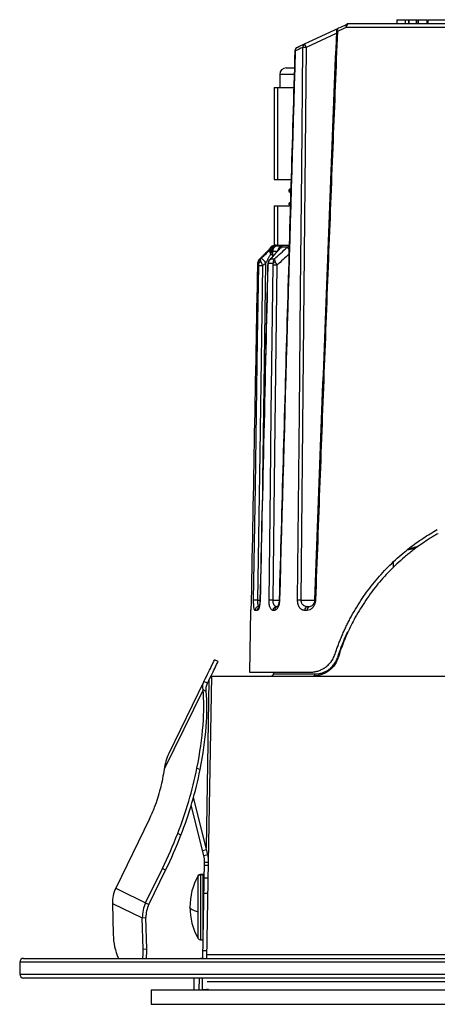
# Paper-space layout '_Posterior' of a CAD drawing. Header units: millimetres. Extents: x -40 to 40, y -36.8 to 38.2.
# Tile 1 of 3: x -40 to -8.2, y -36.8 to 38.2. Entities that reach past the tile are written whole.
import ezdxf

# ---------------------------------------------------------------- set-up
doc = ezdxf.new("R2010")
doc.units = ezdxf.units.MM

psp = doc.layouts.new('_Posterior')

# ---------------------------------------------------------------- linework, layer by layer
at = {"color": 7, "linetype": 'Continuous', "lineweight": 25}
for p, q in [((-18.306, 36.364), (-15.728, 37.566)), ((15.143, 37.611), (-15.143, 37.611)), ((-14.933, 37.906), (14.933, 37.906)), ((-11.29, 38.206), (-11.29, 37.906)), ((-11.29, 38.206), (-10.647, 38.206)), ((-10.647, 38.206), (-10.647, 37.906)), ((-10.647, 38.206), (-10.647, 37.906)), ((-10.398, 38.206), (-10.398, 37.906)), ((-10.355, 38.206), (-10.355, 37.906)), ((-9.796, 38.206), (-9.698, 38.206)), ((-9.796, 38.206), (-9.796, 37.906)), ((-9.78, 38.206), (-9.78, 37.906)), ((-9.651, 38.206), (-9.651, 37.906)), ((-9.651, 38.206), (-9.651, 37.906)), ((-9.651, 38.206), (-9.008, 38.206)), ((-9.008, 38.206), (-9.008, 37.906)), ((-8.912, 38.206), (-7.45, 38.206)), ((-8.912, 38.206), (-8.912, 37.906)), ((-15.891, 37.165), (-18.18, 36.097)), ((-19.7, 34.536), (-19.127, 34.536)), ((-20.2, 34.036), (-20.2, 33.036)), ((-19.124, 34.036), (-20.2, 34.036)), ((-20.622, 33.036), (-19.129, 33.036)), ((-20.622, 33.036), (-20.622, 26.036)), ((-20.37, 33.036), (-20.37, 26.036)), ((-20.622, 26.036), (-19.332, 26.036)), ((-19.374, 26.036), (-19.334, 25.997)), ((-19.5, 25.208), (-19.5, 25.158)), ((-19.498, 25.153), (-19.362, 25.024)), ((-19.352, 25.351), (-19.497, 25.214)), ((-20.622, 24.036), (-19.39, 24.036)), ((-20.622, 24.036), (-20.622, 21.036)), ((-20.37, 24.036), (-20.37, 21.036)), ((-19.5, 24.208), (-19.5, 24.158)), ((-19.382, 24.323), (-19.498, 24.213)), ((-19.496, 24.151), (-19.39, 24.05)), ((-20.622, 21.036), (-19.494, 21.036)), ((-21.053, 20.651), (-21.069, 20.63)), ((-20.988, 20.717), (-20.996, 20.706)), ((-20.685, 20.867), (-20.837, 20.867)), ((-20.746, 20.333), (-20.749, 20.153)), ((-20.425, 20.536), (-20.747, 20.536)), ((-20.711, 20.984), (-20.692, 20.984)), ((-20.453, 20.984), (-20.079, 20.984)), ((-20.419, 20.531), (-20.429, 20.519)), ((-20.209, 20.759), (-20.357, 20.603)), ((-20.323, 20.624), (-20.355, 20.601)), ((-20.161, 20.794), (-20.097, 20.866)), ((-19.633, 20.867), (-20.09, 20.867)), ((-21.801, 19.629), (-21.886, 19.629)), ((-21.876, 19.684), (-21.877, 19.663)), ((-21.721, 19.98), (-21.664, 19.98)), ((-20.711, 19.629), (-21.086, 19.629)), ((-20.898, 19.98), (-20.969, 19.903)), ((-20.898, 19.98), (-20.963, 19.917)), ((-20.898, 19.98), (-20.604, 19.98)), ((-9.278, -1.65), (-9.213, -1.606)), ((-11.543, -3.495), (-11.539, -3.06)), ((-21.89, -6.003), (-21.702, -6.003)), ((-21.776, -6.494), (-21.764, -6.494)), ((-20.732, -6.003), (-20.243, -6.003)), ((-20.433, -6.494), (-20.362, -6.494)), ((-18.585, -6.003), (-17.541, -6.003)), ((-18.062, -6.494), (-17.87, -6.494)), ((-22.418, -6.789), (-22.5, -11.494)), ((-22.414, -6.789), (-22.418, -6.789)), ((-21.9, -6.789), (-22.072, -6.789)), ((-20.596, -6.789), (-20.71, -6.789)), ((-18.112, -6.789), (-18.307, -6.789)), ((-24.892, -10.682), (-25.162, -10.551)), ((-25.615, -25.936), (-25.368, -11.794)), ((-25.437, -11.794), (25.478, -11.794)), ((-22.5, -11.494), (-17.883, -11.494)), ((-20.653, -11.494), (-20.678, -11.629)), ((-20.678, -11.629), (-17.497, -11.629)), ((-25.969, -12.206), (-28.647, -17.696)), ((-25.699, -12.338), (-25.969, -12.206)), ((-25.588, -12.11), (-25.811, -24.868)), ((-26.038, -12.839), (-28.989, -18.89)), ((-25.794, -12.958), (-26.038, -12.839)), ((-26.499, -18.799), (-26.255, -18.918)), ((-25.974, -25.453), (-26.931, -21.615)), ((-25.683, -25.38), (-26.764, -21.045)), ((-30.11, -22.665), (-32.688, -27.949)), ((-27.725, -23.906), (-27.97, -23.787)), ((-26.068, -25.079), (-25.776, -25.007)), ((-25.974, -25.453), (-25.683, -25.38)), ((-26.043, -33.294), (-25.915, -25.972)), ((-25.62, -26.229), (-25.92, -26.224)), ((-25.915, -25.972), (-25.615, -25.977)), ((-25.743, -33.294), (-25.615, -25.977)), ((-30.409, -29.061), (-29.134, -26.446)), ((-30.165, -29.18), (-28.889, -26.565)), ((-28.889, -26.565), (-29.134, -26.446)), ((-26.4, -31.794), (-26.4, -26.995)), ((-26.04, -26.894), (-26.226, -26.894)), ((-26.226, -26.894), (-26.226, -31.894)), ((-26.04, -26.924), (-26.226, -26.924)), ((-26.04, -31.894), (-26.04, -26.894)), ((-25.936, -27.157), (-25.636, -27.162)), ((-32.688, -27.949), (-30.165, -29.18)), ((-25.949, -27.894), (-26.04, -27.894)), ((-25.949, -27.912), (-26.04, -27.912)), ((-25.657, -28.362), (-25.957, -28.357)), ((-32.941, -29.105), (-30.662, -30.217)), ((-32.941, -29.105), (-32.874, -31.487)), ((-30.662, -30.217), (-30.385, -30.185)), ((-30.595, -32.598), (-30.662, -30.217)), ((-30.317, -32.567), (-30.385, -30.185)), ((-26.04, -30.894), (-26.001, -30.894)), ((-26.226, -31.894), (-26.04, -31.894)), ((-30.595, -32.598), (-30.317, -32.567)), ((-26.033, -32.689), (-25.733, -32.694)), ((-25.738, -33), (25.738, -33)), ((-40, -33.594), (-40, -34.494)), ((40, -33.594), (-40, -33.594)), ((-39.7, -33.294), (39.7, -33.294)), ((-40, -34.494), (40, -34.494)), ((39.7, -34.794), (-39.7, -34.794)), ((-26.734, -34.794), (-26.75, -35.693)), ((-26.327, -35.694), (-26.313, -34.794)), ((25.736, -35.089), (-25.736, -35.089)), ((-30, -35.694), (-30, -36.794)), ((-30, -35.694), (30, -35.694)), ((-26.75, -35.693), (-26.607, -35.693)), ((-30, -36.794), (30, -36.794))]:
    psp.add_line(p, q, dxfattribs=at)
at = {"color": 7, "linetype": 'Continuous', "lineweight": 25, "flags": 128}
for points in [[(-18.837, -6.003), (-18.701, 8.311), (-18.613, 17.573), (-18.524, 26.835), (-18.435, 36.097)], [(-18.18, 36.097), (-18.408, 12.521), (-18.585, -6.003)], [(-19.048, 35.836), (-19.04, 35.834), (-19.011, 35.832)], [(-21.124, 20.578), (-21.15, 20.55), (-21.156, 20.542)], [(-20.449, 20.477), (-20.484, 20.452), (-20.508, 20.426)], [(-21.887, 19.608), (-21.888, 19.604), (-21.889, 19.583)], [(-21.664, 19.98), (-21.625, 20.017), (-21.594, 20.047)], [(-21.249, 19.696), (-21.39, 19.561), (-21.5, 19.455)], [(-21.493, 3.211), (-21.417, 8.389), (-21.249, 19.696)], [(-21.086, 19.704), (-21.088, 19.699), (-21.091, 19.687)], [(-22.187, -6.003), (-22.055, 2.653), (-21.97, 8.254), (-21.884, 13.855), (-21.798, 19.455)], [(-21.895, 19.416), (-21.893, 19.417), (-21.893, 19.417)], [(-21.5, 19.455), (-21.719, 5.199), (-21.89, -6.003)], [(-21.111, 19.396), (-21.122, 19.397), (-21.122, 19.398)], [(-21.013, -6.003), (-20.908, 2.667), (-20.84, 8.277), (-20.771, 13.887), (-20.703, 19.497)], [(-20.42, 19.497), (-20.595, 5.217), (-20.732, -6.003)], [(-20.242, -6), (-20.237, -6.001), (-20.213, -6.003)], [(-22.407, -6.715), (-22.411, -6.731), (-22.418, -6.789)], [(-22.37, -6.003), (-22.367, -6.002), (-22.366, -6.002)], [(-21.748, -6.498), (-21.753, -6.456), (-21.748, -6.43)], [(-21.693, -6.004), (-21.702, -6.003), (-21.702, -6.002)], [(-26.4, -29.764), (-26.547, -29.722), (-26.676, -29.678), (-26.787, -29.632), (-26.878, -29.586), (-26.949, -29.539), (-27, -29.491), (-27.03, -29.443), (-27.04, -29.394)], [(-30.628, -33.294), (-30.599, -32.972), (-30.595, -32.598)], [(-26.095, -34.797), (-26.095, -34.814), (-26.109, -35.694)]]:
    psp.add_lwpolyline(points, dxfattribs=at)
at = {"color": 7, "linetype": 'Continuous', "lineweight": 25}
for centre, radius, start, end in [((-15.585, 37.302), 0.3, 115, 177.69509), ((-15.586, 37.381), 0.231, 123.19856, 198.65729), ((-14.931, 37.691), 0.227, 124.72491, 200.66089), ((-14.88, 37.646), 0.266, 101.60687, 187.4904), ((-14.933, 37.606), 0.3, 90, 115), ((-15.799, 37.845), 0.538, 260.84265, 269.49219), ((-18.748, 35.827), 0.3, 115, 178.31282), ((-18.755, 35.869), 0.259, 117.66366, 188.18157), ((-18.186, 36.142), 0.253, 118.44961, 190.12842), ((-18.307, 25.68), 10.418, 89.29829, 90.70171), ((-27.231, 31.957), 9.954, 24.57953, 26.27923), ((-19.7, 34.036), 0.5, 90, 180), ((-20.468, 20.436), 0.6, 90, 113.9127), ((-20.602, 20.508), 0.347, 150.58683, 210.82536), ((-20.509, 20.527), 0.5, 113.9127, 150.29178), ((-20.489, 20.528), 0.5, 113.9388, 147.95109), ((-20.488, 20.527), 0.5, 114.126, 147.43432), ((-20.87, 23.002), 2.673, 269.3724, 272.66359), ((-20.81, 20.829), 0.0472, 125.59582, 136.05903), ((-20.646, 20.668), 0.277, 129.60652, 135.02295), ((-20.89, 20.678), 0.196, 286.01124, 315.43046), ((-20.252, 20.531), 0.498, 115.06725, 178.97785), ((-20.247, 20.529), 0.5, 114.39111, 179.18234), ((-20.323, 20.544), 0.475, 124.34898, 140.86893), ((-20.621, 20.827), 0.0755, 148.12895, 158.86629), ((-19.868, 20.532), 0.499, 115.04335, 171.50485), ((-19.864, 20.53), 0.5, 114.98056, 170.8753), ((-20.082, 20.811), 0.0571, 97.99128, 104.88063), ((-25.451, 15.229), 8.102, 42.6107, 44.09976), ((-21.777, 19.638), 0.109, 155.56218, 184.96972), ((-21.595, 19.548), 0.221, 100.61739, 158.67245), ((-30.051, 11.386), 12.105, 43.35343, 45.68322), ((-20.985, 19.667), 0.108, 169.42346, 200.66091), ((-20.459, 19.428), 0.322, 103.28202, 141.54941), ((-21.649, 13.889), 5.569, 88.46806, 91.53194), ((-20.561, 11.5), 7.999, 88.98712, 91.01288), ((-17.477, -5.65), 0.353, 259.71141, 270.44551), ((-22.038, -11.762), 5.761, 88.52266, 91.47734), ((-21.774, -6.792), 0.298, 90.4389, 179.45269), ((-21.599, -6.793), 0.301, 122.17046, 179.30339), ((-20.873, -14.163), 8.161, 89.0124, 90.9876), ((-20.422, -6.783), 0.289, 92.30536, 181.2312), ((-20.305, -6.783), 0.291, 100.91697, 181.12931), ((-18.711, -16.628), 10.626, 89.32002, 90.67998), ((-18.032, -6.768), 0.276, 96.22429, 184.32359), ((-17.838, -6.767), 0.275, 96.58072, 184.56831), ((0, -15.294), 16.542, 155.41299, 162.70466), ((-20.875, -11.594), 0.2, 270, 349.94879), ((-17.676, -11.615), 0.18, 274.11018, 355.35693), ((-55.333, -13.008), 29.41, 338.49987, 348.64354), ((-55.089, -13.127), 29.41, 338.49987, 348.64354), ((-39.117, -18.095), 10.091, 338.59007, 346.99417), ((-40.596, -17.547), 11.667, 333.98539, 338.73838), ((-60.589, -11.094), 35.002, 333.98539, 338.73838), ((-60.344, -11.214), 35.002, 333.98539, 338.73838), ((-22.226, -29.394), 4.814, 150.10236, 209.89764), ((-26.226, -27.094), 0.2, 90, 150.10236), ((-26.227, -27.125), 0.2, 89.87109, 149.63505), ((-30.457, -29.044), 2.484, 153.87147, 181.42799), ((-28.178, -30.155), 2.484, 153.87147, 181.42799), ((-28.225, -30.132), 2.16, 153.87147, 181.42799), ((-28.378, -31.457), 4.496, 180.37458, 204.11899), ((-26.226, -31.694), 0.2, 209.89764, 270), ((-34.393, -32.719), 4.079, 351.89887, 2.1475), ((-39.7, -33.594), 0.3, 90, 180), ((-26.253, -32.994), 0.3, 270, 314.7956), ((-39.7, -34.494), 0.3, 180, 270), ((-26.791, -35.194), 0.5, 270, 274.74706), ((-26.648, -35.2), 0.495, 270.00003, 274.77247)]:
    psp.add_arc(centre, radius, start, end, dxfattribs=at)
for points in [[(-15.143, 37.611), (-15.368, 37.508), (-15.588, 37.406), (-15.804, 37.307)], [(-15.712, 37.574), (-15.499, 37.673), (-15.282, 37.774), (-15.06, 37.878)], [(-10.398, 38.206), (-10.384, 38.206), (-10.37, 38.206), (-10.355, 38.206)], [(-10.355, 38.206), (-10.165, 38.206), (-9.944, 38.206), (-9.796, 38.206)], [(-18.435, 36.097), (-18.635, 36.005), (-18.828, 35.917), (-19.011, 35.832)], [(-18.875, 36.099), (-18.694, 36.183), (-18.504, 36.272), (-18.306, 36.364)], [(-19.011, 35.832), (-19.425, 21.887), (-19.825, 7.942), (-20.213, -6.003)], [(-21.053, 20.651), (-21.076, 20.627), (-21.1, 20.602), (-21.124, 20.578)], [(-20.988, 20.717), (-21.011, 20.694), (-21.032, 20.673), (-21.053, 20.651)], [(-20.837, 20.867), (-20.888, 20.817), (-20.939, 20.766), (-20.988, 20.717)], [(-20.904, 20.678), (-20.882, 20.697), (-20.86, 20.716), (-20.838, 20.733)], [(-20.838, 20.733), (-20.875, 20.683), (-20.874, 20.595), (-20.836, 20.489)], [(-20.838, 20.733), (-20.818, 20.75), (-20.795, 20.77), (-20.769, 20.792)], [(-20.822, 20.882), (-20.827, 20.877), (-20.832, 20.872), (-20.837, 20.867)], [(-20.769, 20.792), (-20.78, 20.776), (-20.786, 20.754), (-20.787, 20.728)], [(-20.769, 20.792), (-20.741, 20.817), (-20.713, 20.842), (-20.685, 20.867)], [(-20.747, 20.536), (-20.748, 20.537), (-20.749, 20.539), (-20.75, 20.54)], [(-20.747, 20.536), (-20.745, 20.469), (-20.745, 20.401), (-20.746, 20.333)], [(-20.692, 20.984), (-20.691, 20.984), (-20.692, 20.984), (-20.693, 20.983)], [(-20.604, 19.98), (-20.281, 20.276), (-19.957, 20.572), (-19.633, 20.867)], [(-20.463, 20.982), (-20.458, 20.984), (-20.455, 20.984), (-20.453, 20.984)], [(-20.379, 20.561), (-20.403, 20.533), (-20.427, 20.504), (-20.449, 20.477)], [(-20.323, 20.624), (-20.343, 20.603), (-20.362, 20.582), (-20.379, 20.561)], [(-20.09, 20.867), (-20.169, 20.786), (-20.248, 20.704), (-20.323, 20.624)], [(-20.079, 20.984), (-20.078, 20.984), (-20.076, 20.984), (-20.075, 20.984)], [(-21.889, 19.583), (-21.892, 19.532), (-21.894, 19.475), (-21.895, 19.416)], [(-21.886, 19.629), (-21.887, 19.615), (-21.888, 19.599), (-21.889, 19.583)], [(-21.664, 19.98), (-21.749, 19.892), (-21.803, 19.773), (-21.801, 19.629)], [(-21.798, 19.455), (-21.797, 19.517), (-21.797, 19.578), (-21.801, 19.629)], [(-21.086, 19.629), (-21.101, 19.562), (-21.109, 19.479), (-21.111, 19.396)], [(-20.604, 19.98), (-20.677, 19.892), (-20.72, 19.771), (-20.711, 19.629)], [(-20.703, 19.497), (-20.702, 19.543), (-20.704, 19.589), (-20.711, 19.629)], [(-21.895, 19.416), (-22.055, 10.943), (-22.213, 2.47), (-22.37, -6.003)], [(-21.111, 19.396), (-21.308, 10.929), (-21.501, 2.463), (-21.693, -6.004)], [(-26.038, -12.839), (-26.077, -12.597), (-26.057, -12.385), (-25.969, -12.206)], [(-25.794, -12.958), (-25.817, -12.725), (-25.787, -12.517), (-25.699, -12.338)], [(-28.647, -17.696), (-28.825, -18.062), (-28.937, -18.461), (-28.989, -18.89)], [(-28.989, -18.89), (-29.07, -19.359), (-29.169, -19.852), (-29.285, -20.366)], [(-25.915, -25.972), (-25.912, -25.797), (-25.932, -25.622), (-25.974, -25.453)], [(-25.615, -25.977), (-25.612, -25.776), (-25.635, -25.575), (-25.683, -25.38)]]:
    psp.add_open_spline(points, degree=3, dxfattribs=at)
for points, knots in [([(-10.6, 38.206), (-10.589, 38.206), (-10.547, 38.206), (-10.46, 38.206), (-10.398, 38.206)], [0, 0, 0, 0, 0.281665, 1, 1, 1, 1]), ([(-15.885, 37.314), (-16.167, 30.209), (-16.739, 15.772), (-17.27, 1.334), (-17.54, -5.997)], [0, 0, 0, 0, 0.492185, 1, 1, 1, 1]), ([(-15.804, 37.307), (-15.916, 34.533), (-16.142, 28.929), (-16.476, 20.437), (-16.81, 11.775), (-17.144, 2.943), (-17.364, -3.002), (-17.474, -6.003)], [0, 0, 0, 0, 0.1921572, 0.3882357, 0.5882356, 0.792157, 1, 1, 1, 1]), ([(-19.048, 35.836), (-19.249, 28.972), (-19.656, 15.027), (-20.045, 1.082), (-20.242, -6)], [0, 0, 0, 0, 0.492187, 1, 1, 1, 1]), ([(-19.357, 25.175), (-19.433, 25.184), (-19.526, 25.195), (-19.486, 25.206), (-19.479, 25.208)], [0, 0, 0, 0, 0.81588, 1, 1, 1, 1]), ([(-19.359, 25.126), (-19.434, 25.134), (-19.526, 25.145), (-19.486, 25.156), (-19.479, 25.158)], [0, 0, 0, 0, 0.814309, 1, 1, 1, 1]), ([(-19.386, 24.181), (-19.445, 24.188), (-19.521, 24.196), (-19.486, 24.206), (-19.479, 24.208)], [0, 0, 0, 0, 0.778399, 1, 1, 1, 1]), ([(-19.388, 24.13), (-19.437, 24.136), (-19.512, 24.145), (-19.483, 24.154), (-19.473, 24.158)], [0, 0, 0, 0, 0.651548, 1, 1, 1, 1]), ([(-21.124, 20.578), (-21.21, 20.488), (-21.305, 20.392), (-21.508, 20.189), (-21.614, 20.084), (-21.721, 19.98)], [0, 0, 0, 0, 0.5, 0.5, 1, 1, 1, 1]), ([(-21.594, 20.047), (-21.475, 20.162), (-21.357, 20.273), (-21.123, 20.488), (-21.008, 20.591), (-20.904, 20.678)], [0, 0, 0, 0, 0.5, 0.5, 1, 1, 1, 1]), ([(-20.9, 20.33), (-20.911, 20.31), (-20.937, 20.268), (-20.978, 20.196), (-21.025, 20.113), (-21.071, 20.03), (-21.118, 19.944), (-21.165, 19.857), (-21.21, 19.772), (-21.238, 19.717), (-21.249, 19.696)], [0, 0, 0, 0, 0.100975, 0.218122, 0.351424, 0.500752, 0.609379, 0.7501, 0.904385, 1, 1, 1, 1]), ([(-20.998, 20.708), (-21.011, 20.695), (-21.037, 20.669), (-21.06, 20.644), (-21.072, 20.631)], [0, 0, 0, 0, 0.513109, 1, 1, 1, 1]), ([(-20.506, 20.429), (-20.6, 20.318), (-20.738, 20.153), (-20.913, 19.981), (-20.97, 19.925)], [0, 0, 0, 0, 0.674709, 1, 1, 1, 1]), ([(-20.842, 20.864), (-20.867, 20.839), (-20.905, 20.801), (-20.942, 20.763), (-20.955, 20.75)], [0, 0, 0, 0, 0.645842, 1, 1, 1, 1]), ([(-20.836, 20.489), (-20.842, 20.478), (-20.855, 20.453), (-20.871, 20.415), (-20.886, 20.373), (-20.895, 20.345), (-20.9, 20.33)], [0, 0, 0, 0, 0.237627, 0.500392, 0.722544, 1, 1, 1, 1]), ([(-20.449, 20.477), (-20.47, 20.451), (-20.512, 20.4), (-20.582, 20.319), (-20.668, 20.222), (-20.773, 20.109), (-20.856, 20.023), (-20.898, 19.98)], [0, 0, 0, 0, 0.162715, 0.328945, 0.499611, 0.746708, 1, 1, 1, 1]), ([(-20.842, 20.864), (-20.841, 20.864), (-20.841, 20.865), (-20.841, 20.865), (-20.841, 20.865), (-20.84, 20.865), (-20.842, 20.864), (-20.847, 20.859), (-20.857, 20.849), (-20.865, 20.839), (-20.869, 20.834)], [0, 0, 0, 0, 0.009192, 0.01831, 0.02811, 0.039054, 0.096015, 0.248331, 0.576989, 1, 1, 1, 1]), ([(-20.844, 20.862), (-20.841, 20.865), (-20.837, 20.869), (-20.834, 20.872), (-20.833, 20.872), (-20.833, 20.872), (-20.834, 20.872), (-20.834, 20.871), (-20.835, 20.87), (-20.836, 20.869), (-20.836, 20.869)], [0, 0, 0, 0, 0.5413774, 0.6673158, 0.7226253, 0.7740257, 0.8237824, 0.8753265, 0.9327437, 1, 1, 1, 1]), ([(-20.787, 20.728), (-20.793, 20.712), (-20.809, 20.676), (-20.825, 20.62), (-20.836, 20.557), (-20.836, 20.513), (-20.836, 20.489)], [0, 0, 0, 0, 0.221982, 0.500205, 0.721569, 1, 1, 1, 1]), ([(-20.693, 20.983), (-20.697, 20.981), (-20.703, 20.976), (-20.71, 20.97), (-20.718, 20.964), (-20.729, 20.956), (-20.746, 20.943), (-20.775, 20.922), (-20.807, 20.895), (-20.822, 20.882)], [0, 0, 0, 0, 0.250551, 0.388557, 0.50085, 0.640093, 0.750392, 0.881469, 1, 1, 1, 1]), ([(-20.691, 20.855), (-20.71, 20.832), (-20.744, 20.792), (-20.774, 20.748), (-20.787, 20.728)], [0, 0, 0, 0, 0.5552861, 1, 1, 1, 1]), ([(-20.75, 20.54), (-20.75, 20.549), (-20.751, 20.566), (-20.751, 20.599), (-20.749, 20.653), (-20.739, 20.719), (-20.72, 20.779), (-20.704, 20.819), (-20.696, 20.837), (-20.692, 20.844)], [0, 0, 0, 0, 0.061488, 0.125503, 0.250658, 0.499377, 0.749218, 0.898796, 1, 1, 1, 1]), ([(-20.692, 20.844), (-20.691, 20.846), (-20.689, 20.851), (-20.686, 20.856), (-20.686, 20.859), (-20.684, 20.861), (-20.688, 20.858), (-20.69, 20.856), (-20.691, 20.855)], [0, 0, 0, 0, 0.32341, 0.572165, 0.746783, 0.835223, 0.88863, 1, 1, 1, 1]), ([(-20.685, 20.867), (-20.674, 20.877), (-20.652, 20.897), (-20.619, 20.921), (-20.601, 20.931), (-20.592, 20.936)], [0, 0, 0, 0, 0.353627, 0.678509, 1, 1, 1, 1]), ([(-20.592, 20.936), (-20.585, 20.94), (-20.571, 20.947), (-20.553, 20.955), (-20.534, 20.962), (-20.513, 20.969), (-20.489, 20.976), (-20.472, 20.98), (-20.463, 20.982)], [0, 0, 0, 0, 0.09777, 0.212561, 0.345986, 0.499063, 0.731051, 1, 1, 1, 1]), ([(-20.42, 20.529), (-20.429, 20.518), (-20.441, 20.504), (-20.454, 20.487), (-20.459, 20.482), (-20.466, 20.475), (-20.466, 20.477), (-20.485, 20.455), (-20.499, 20.438), (-20.506, 20.429)], [0, 0, 0, 0, 0.241961, 0.313428, 0.346873, 0.386122, 0.622862, 0.781885, 1, 1, 1, 1]), ([(-20.379, 20.561), (-20.393, 20.554), (-20.415, 20.544), (-20.425, 20.523), (-20.428, 20.515)], [0, 0, 0, 0, 0.612656, 1, 1, 1, 1]), ([(-19.497, 20.342), (-19.642, 20.21), (-19.95, 19.929), (-20.257, 19.647), (-20.42, 19.497)], [0, 0, 0, 0, 0.469046, 1, 1, 1, 1]), ([(-20.357, 20.603), (-20.37, 20.589), (-20.389, 20.568), (-20.406, 20.547), (-20.412, 20.54)], [0, 0, 0, 0, 0.692362, 1, 1, 1, 1]), ([(-20.097, 20.866), (-20.096, 20.866), (-20.096, 20.867), (-20.095, 20.868), (-20.095, 20.868), (-20.094, 20.868), (-20.094, 20.868), (-20.095, 20.869), (-20.099, 20.867), (-20.108, 20.862), (-20.13, 20.847), (-20.178, 20.814), (-20.242, 20.754), (-20.299, 20.696), (-20.318, 20.649), (-20.321, 20.64)], [0, 0, 0, 0, 0.0032094, 0.0043949, 0.005432, 0.006439, 0.0075126, 0.010041, 0.0240791, 0.0559782, 0.1266736, 0.2771137, 0.591828, 0.9228242, 1, 1, 1, 1]), ([(-20.075, 20.984), (-20.072, 20.982), (-20.064, 20.979), (-20.047, 20.974), (-20.031, 20.968), (-20.021, 20.957), (-20.021, 20.946), (-20.028, 20.933), (-20.04, 20.917), (-20.061, 20.896), (-20.08, 20.877), (-20.09, 20.867)], [0, 0, 0, 0, 0.120823, 0.25023, 0.500203, 0.64126, 0.750153, 0.818014, 0.875154, 0.936069, 1, 1, 1, 1]), ([(-19.633, 20.867), (-19.584, 20.911), (-19.526, 20.964), (-19.455, 20.988), (-19.444, 20.991)], [0, 0, 0, 0, 0.847183, 1, 1, 1, 1]), ([(-21.721, 19.98), (-21.739, 19.963), (-21.769, 19.932), (-21.803, 19.885), (-21.824, 19.849), (-21.85, 19.798), (-21.876, 19.726), (-21.883, 19.66), (-21.886, 19.629)], [0, 0, 0, 0, 0.183014, 0.327328, 0.432884, 0.499647, 0.766961, 1, 1, 1, 1]), ([(-21.721, 19.98), (-21.751, 19.948), (-21.796, 19.899), (-21.852, 19.803), (-21.863, 19.736), (-21.87, 19.691)], [0, 0, 0, 0, 0.390687, 0.596573, 1, 1, 1, 1]), ([(-21.664, 19.98), (-21.668, 19.973), (-21.676, 19.959), (-21.68, 19.93), (-21.678, 19.89), (-21.667, 19.836), (-21.646, 19.789), (-21.635, 19.766)], [0, 0, 0, 0, 0.160937, 0.328192, 0.50081, 0.749922, 1, 1, 1, 1]), ([(-21.635, 19.766), (-21.629, 19.752), (-21.616, 19.724), (-21.594, 19.676), (-21.566, 19.614), (-21.534, 19.54), (-21.511, 19.483), (-21.5, 19.455)], [0, 0, 0, 0, 0.15163, 0.318716, 0.499834, 0.754966, 1, 1, 1, 1]), ([(-21.091, 19.687), (-21.095, 19.665), (-21.104, 19.623), (-21.116, 19.526), (-21.12, 19.449), (-21.122, 19.398)], [0, 0, 0, 0, 0.262224, 0.513832, 1, 1, 1, 1]), ([(-20.948, 19.945), (-20.975, 19.915), (-21.04, 19.842), (-21.069, 19.755), (-21.086, 19.704)], [0, 0, 0, 0, 0.4115247, 1, 1, 1, 1]), ([(-20.969, 19.903), (-20.976, 19.895), (-20.999, 19.871), (-21.051, 19.783), (-21.071, 19.695), (-21.086, 19.629)], [0, 0, 0, 0, 0.098512, 0.329898, 1, 1, 1, 1]), ([(-20.604, 19.98), (-20.605, 19.971), (-20.607, 19.954), (-20.603, 19.922), (-20.593, 19.877), (-20.572, 19.818), (-20.546, 19.767), (-20.533, 19.742)], [0, 0, 0, 0, 0.161083, 0.327722, 0.498858, 0.749875, 1, 1, 1, 1]), ([(-20.533, 19.742), (-20.525, 19.727), (-20.508, 19.694), (-20.481, 19.637), (-20.45, 19.571), (-20.43, 19.522), (-20.42, 19.497)], [0, 0, 0, 0, 0.208344, 0.446779, 0.71215, 1, 1, 1, 1]), ([(-21.122, 19.398), (-21.218, 15.231), (-21.413, 6.764), (-21.604, -1.703), (-21.702, -6.002)], [0, 0, 0, 0, 0.492188, 1, 1, 1, 1]), ([(-15.981, -10.111), (-15.944, -10.002), (-15.872, -9.782), (-15.754, -9.456), (-15.63, -9.131), (-15.498, -8.806), (-15.359, -8.483), (-15.212, -8.161), (-15.057, -7.84), (-14.894, -7.52), (-14.537, -6.853), (-13.932, -5.862), (-13.004, -4.621), (-11.963, -3.465), (-11.045, -2.619), (-10.311, -2.026), (-9.804, -1.646), (-9.283, -1.287), (-8.75, -0.947), (-8.382, -0.736), (-8.199, -0.631)], [0, 0, 0, 0, 0.026683, 0.053582, 0.080713, 0.108089, 0.135725, 0.163635, 0.191831, 0.220329, 0.249138, 0.372656, 0.499349, 0.62416, 0.749315, 0.800035, 0.850414, 0.900502, 0.950347, 1, 1, 1, 1]), ([(-8.145, -0.945), (-8.258, -1.01), (-8.484, -1.14), (-8.815, -1.344), (-9.142, -1.556), (-9.463, -1.775), (-9.779, -2.002), (-10.09, -2.237), (-10.395, -2.479), (-10.992, -2.975), (-11.837, -3.764), (-12.858, -4.916), (-13.764, -6.151), (-14.402, -7.216), (-14.829, -8.05), (-15.098, -8.628), (-15.341, -9.21), (-15.562, -9.795), (-15.69, -10.192), (-15.754, -10.389)], [0, 0, 0, 0, 0.0309477, 0.0619527, 0.0930275, 0.1241845, 0.1554359, 0.1867939, 0.2182703, 0.2498773, 0.3752938, 0.5002175, 0.6265782, 0.7497446, 0.8015509, 0.8523965, 0.9023623, 0.9515335, 1, 1, 1, 1]), ([(-9.752, -1.996), (-9.811, -2.02), (-9.98, -2.088), (-10.222, -2.164), (-10.417, -2.172), (-10.449, -2.173)], [0, 0, 0, 0, 0.306847, 0.886005, 1, 1, 1, 1]), ([(-10.328, -2.073), (-10.324, -2.073), (-10.222, -2.066), (-10.049, -2.02), (-9.769, -1.933), (-9.512, -1.806), (-9.397, -1.73), (-9.341, -1.693)], [0, 0, 0, 0, 0.0086403, 0.2093431, 0.394322, 0.7053897, 1, 1, 1, 1]), ([(-20.242, -6), (-20.245, -6.048), (-20.251, -6.143), (-20.272, -6.263), (-20.297, -6.356), (-20.327, -6.443), (-20.357, -6.501), (-20.366, -6.5), (-20.37, -6.499)], [0, 0, 0, 0, 0.14439, 0.282527, 0.415324, 0.542741, 0.781806, 1, 1, 1, 1]), ([(-17.54, -5.997), (-17.543, -6.029), (-17.548, -6.096), (-17.581, -6.225), (-17.655, -6.37), (-17.787, -6.493), (-17.899, -6.507), (-17.958, -6.515)], [0, 0, 0, 0, 0.092355, 0.19256, 0.42142, 0.6927, 1, 1, 1, 1]), ([(-22.37, -6.003), (-22.37, -6.029), (-22.371, -6.081), (-22.373, -6.158), (-22.376, -6.234), (-22.379, -6.331), (-22.385, -6.446), (-22.392, -6.564), (-22.398, -6.662), (-22.405, -6.733), (-22.41, -6.78), (-22.413, -6.786), (-22.414, -6.789)], [0, 0, 0, 0, 0.062853, 0.125098, 0.187353, 0.250237, 0.37491, 0.49998, 0.623858, 0.749249, 0.875151, 1, 1, 1, 1]), ([(-22.072, -6.789), (-22.076, -6.788), (-22.085, -6.787), (-22.098, -6.776), (-22.111, -6.758), (-22.126, -6.724), (-22.144, -6.664), (-22.161, -6.567), (-22.174, -6.448), (-22.183, -6.31), (-22.188, -6.16), (-22.187, -6.055), (-22.187, -6.003)], [0, 0, 0, 0, 0.062998, 0.125341, 0.18758, 0.250272, 0.375454, 0.500062, 0.624237, 0.749446, 0.8754, 1, 1, 1, 1]), ([(-21.748, -6.498), (-21.754, -6.521), (-21.764, -6.565), (-21.782, -6.623), (-21.801, -6.673), (-21.826, -6.728), (-21.86, -6.778), (-21.886, -6.785), (-21.9, -6.789)], [0, 0, 0, 0, 0.125165, 0.249335, 0.374019, 0.500712, 0.750217, 1, 1, 1, 1]), ([(-21.89, -6.003), (-21.89, -6.025), (-21.891, -6.068), (-21.889, -6.132), (-21.886, -6.194), (-21.881, -6.253), (-21.873, -6.307), (-21.862, -6.368), (-21.843, -6.431), (-21.813, -6.484), (-21.789, -6.491), (-21.776, -6.494)], [0, 0, 0, 0, 0.082995, 0.166074, 0.249313, 0.332785, 0.416564, 0.500722, 0.651467, 0.817807, 1, 1, 1, 1]), ([(-21.748, -6.432), (-21.757, -6.466), (-21.772, -6.524), (-21.767, -6.531), (-21.765, -6.534)], [0, 0, 0, 0, 0.594418, 1, 1, 1, 1]), ([(-21.702, -6.002), (-21.705, -6.082), (-21.712, -6.24), (-21.736, -6.368), (-21.748, -6.432)], [0, 0, 0, 0, 0.500998, 1, 1, 1, 1]), ([(-21.693, -6.004), (-21.694, -6.034), (-21.696, -6.094), (-21.702, -6.183), (-21.711, -6.283), (-21.726, -6.392), (-21.741, -6.463), (-21.748, -6.498)], [0, 0, 0, 0, 0.1675, 0.333453, 0.5001, 0.7498, 1, 1, 1, 1]), ([(-20.71, -6.789), (-20.721, -6.788), (-20.742, -6.787), (-20.772, -6.776), (-20.801, -6.759), (-20.839, -6.727), (-20.883, -6.671), (-20.929, -6.576), (-20.967, -6.458), (-20.995, -6.319), (-21.012, -6.165), (-21.013, -6.057), (-21.013, -6.003)], [0, 0, 0, 0, 0.063205, 0.125657, 0.187822, 0.25017, 0.375977, 0.499877, 0.625619, 0.749598, 0.87504, 1, 1, 1, 1]), ([(-20.732, -6.003), (-20.732, -6.025), (-20.732, -6.07), (-20.725, -6.136), (-20.712, -6.2), (-20.695, -6.261), (-20.672, -6.317), (-20.639, -6.377), (-20.589, -6.435), (-20.519, -6.484), (-20.463, -6.491), (-20.433, -6.494)], [0, 0, 0, 0, 0.078545, 0.158435, 0.240156, 0.324161, 0.410869, 0.50066, 0.639926, 0.806213, 1, 1, 1, 1]), ([(-20.213, -6.003), (-20.214, -6.03), (-20.217, -6.085), (-20.225, -6.165), (-20.237, -6.244), (-20.258, -6.344), (-20.292, -6.459), (-20.343, -6.576), (-20.402, -6.67), (-20.465, -6.737), (-20.53, -6.781), (-20.574, -6.786), (-20.596, -6.789)], [0, 0, 0, 0, 0.062303, 0.124233, 0.186598, 0.25019, 0.373616, 0.499894, 0.623419, 0.749113, 0.87458, 1, 1, 1, 1]), ([(-18.307, -6.789), (-18.329, -6.788), (-18.373, -6.786), (-18.438, -6.769), (-18.511, -6.737), (-18.591, -6.682), (-18.673, -6.592), (-18.743, -6.477), (-18.796, -6.336), (-18.832, -6.176), (-18.835, -6.06), (-18.837, -6.003)], [0, 0, 0, 0, 0.084117, 0.166902, 0.249142, 0.376204, 0.499142, 0.626778, 0.74969, 0.875854, 1, 1, 1, 1]), ([(-18.585, -6.003), (-18.585, -6.022), (-18.584, -6.062), (-18.574, -6.12), (-18.557, -6.176), (-18.527, -6.243), (-18.477, -6.317), (-18.382, -6.408), (-18.271, -6.462), (-18.154, -6.49), (-18.095, -6.493), (-18.062, -6.494)], [0, 0, 0, 0, 0.060385, 0.1219079, 0.1853932, 0.2515918, 0.3691846, 0.5015802, 0.750781, 0.8627502, 1, 1, 1, 1]), ([(-17.474, -6.003), (-17.479, -6.123), (-17.505, -6.238), (-17.588, -6.438), (-17.643, -6.522), (-17.765, -6.656), (-17.832, -6.706), (-17.971, -6.772), (-18.042, -6.789), (-18.112, -6.789)], [0, 0, 0, 0, 0.25, 0.25, 0.5, 0.5, 0.75, 0.75, 1, 1, 1, 1]), ([(-17.883, -11.494), (-17.839, -11.493), (-17.753, -11.492), (-17.623, -11.479), (-17.494, -11.458), (-17.318, -11.417), (-17.099, -11.342), (-16.833, -11.205), (-16.578, -11.022), (-16.378, -10.82), (-16.235, -10.633), (-16.136, -10.473), (-16.048, -10.301), (-16.003, -10.174), (-15.981, -10.111)], [0, 0, 0, 0, 0.06381, 0.126446, 0.188016, 0.248635, 0.376295, 0.49778, 0.627126, 0.748526, 0.812123, 0.873676, 0.937737, 1, 1, 1, 1]), ([(-15.754, -10.389), (-15.764, -10.42), (-15.785, -10.483), (-15.821, -10.574), (-15.861, -10.664), (-15.92, -10.778), (-16.001, -10.912), (-16.143, -11.102), (-16.342, -11.308), (-16.597, -11.496), (-16.865, -11.636), (-17.131, -11.728), (-17.401, -11.785), (-17.575, -11.791), (-17.664, -11.794)], [0, 0, 0, 0, 0.030712, 0.061715, 0.093131, 0.12508, 0.186824, 0.250558, 0.371645, 0.500447, 0.621894, 0.749439, 0.872595, 1, 1, 1, 1]), ([(-17.497, -11.629), (-17.462, -11.629), (-17.392, -11.627), (-17.285, -11.618), (-17.177, -11.602), (-17.029, -11.57), (-16.841, -11.51), (-16.605, -11.398), (-16.371, -11.24), (-16.179, -11.056), (-16.04, -10.879), (-15.942, -10.725), (-15.857, -10.558), (-15.815, -10.436), (-15.794, -10.376)], [0, 0, 0, 0, 0.063612, 0.126478, 0.188682, 0.25032, 0.377823, 0.49923, 0.629759, 0.749462, 0.813632, 0.874993, 0.938119, 1, 1, 1, 1]), ([(-25.969, -12.206), (-25.705, -11.665), (-25.501, -11.247), (-25.23, -10.69), (-25.162, -10.551), (-25.162, -10.551)], [0, 0, 0, 0, 0.5, 0.5, 1, 1, 1, 1]), ([(-25.699, -12.338), (-25.436, -11.797), (-25.232, -11.379), (-24.96, -10.822), (-24.892, -10.682), (-24.892, -10.682)], [0, 0, 0, 0, 0.5, 0.5, 1, 1, 1, 1]), ([(-26.499, -18.799), (-26.273, -17.637), (-26.118, -16.537), (-25.963, -14.532), (-25.963, -13.626), (-26.038, -12.839)], [0, 0, 0, 0, 0.5, 0.5, 1, 1, 1, 1]), ([(-26.255, -18.918), (-26.028, -17.756), (-25.873, -16.657), (-25.718, -14.651), (-25.718, -13.745), (-25.794, -12.958)], [0, 0, 0, 0, 0.5, 0.5, 1, 1, 1, 1]), ([(-25.723, -35.646), (-25.733, -35.65), (-25.852, -35.7), (-25.976, -35.697), (-26.089, -35.694)], [0, 0, 0, 0, 0.083816, 1, 1, 1, 1]), ([(-25.62, -35.668), (-25.626, -35.67), (-25.672, -35.691), (-25.724, -35.693), (-25.768, -35.694)], [0, 0, 0, 0, 0.135072, 1, 1, 1, 1])]:
    psp.add_open_spline(points, degree=3, knots=knots, dxfattribs=at)

doc.saveas('drawing.dxf')
